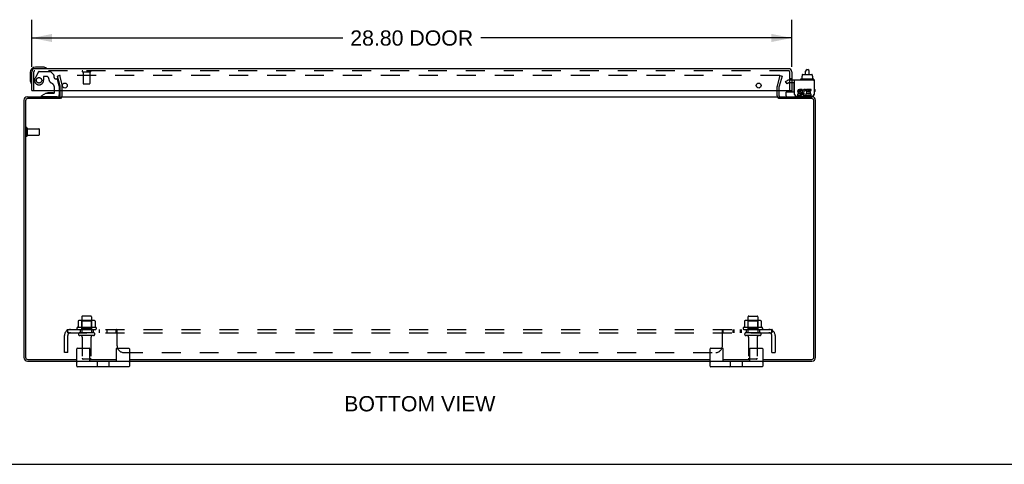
# Model space of a CAD drawing. Header units: inches. Extents: x 0 to 131, y 0 to 85.
# Tile 2 of 7: x 28 to 65, y 0 to 17. Entities that reach past the tile are written whole.
import ezdxf

# ---------------------------------------------------------------- set-up
doc = ezdxf.new("R2010")
doc.units = ezdxf.units.IN
doc.header["$LTSCALE"] = 7.192308
doc.header["$MEASUREMENT"] = 0
doc.linetypes.add('HIDDEN', pattern=[0.2, 0.1, -0.1])
doc.layers.get('0').update_dxf_attribs({"linetype": 'CONTINUOUS'})
for name, color, linetype in [('DEFAULT_2', 8, 'HIDDEN'), ('DIMENSIONS', 7, 'CONTINUOUS'), ('DOOR_ASSEMBLY', 7, 'CONTINUOUS'), ('SUBPANEL', 7, 'CONTINUOUS')]:
    doc.layers.add(name, color=color, linetype=linetype)
doc.styles.get("Standard").update_dxf_attribs({"font": 'arial.ttf'})
doc.dimstyles.new('DIMSTYLE_1', dxfattribs={"dimtxt": 0.576923, "dimasz": 0.769231, "dimexe": 0.09, "dimexo": 0.07, "dimgap": 0.0375, "dimtad": 0, "dimtih": 1, "dimtoh": 1, "dimzin": 4, "dimdsep": 46, "dimtxsty": 'Standard', "dimblk": '_FILLED', "dimblk1": '_FILLED', "dimblk2": '_FILLED', "dimcen": 0.09, "dimadec": 3, "dimazin": 1, "dimtfac": 1, "dimtdec": 3, "dimtofl": 0, "dimtmove": 0, "dimatfit": 3, "dimldrblk": '_FILLED', "dimfxl": 0, "dimtolj": 1, "dimtzin": 4, "dimarcsym": 0})

# ---------------------------------------------------------------- blocks, each defined once
blk = doc.blocks.new('_FILLED')
at = {"color": 0, "linetype": 'ByBlock'}
blk.add_solid([(0, 0), (-1, 0.2), (-1, -0.2)], dxfattribs=at)
blk = doc.blocks.new('*D3')
at = {"layer": 'DIMENSIONS', "color": 2, "linetype": 'Continuous'}
for p, q in [((28.526, 15.042), (28.526, 16.831)), ((57.326, 15.042), (57.326, 16.831)), ((28.526, 16.139), (40.31, 16.139)), ((57.326, 16.139), (45.541, 16.139))]:
    blk.add_line(p, q, dxfattribs=at)
at = {"layer": 'DIMENSIONS', "color": 2, "linetype": 'Continuous', "xscale": 0.7692307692, "yscale": 0.7692307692, "zscale": 0.7692307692, "rotation": 180}
blk.add_blockref('_FILLED', (28.526, 16.139), dxfattribs=at)
at = {"layer": 'DIMENSIONS', "color": 2, "linetype": 'Continuous', "xscale": 0.7692307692, "yscale": 0.7692307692, "zscale": 0.7692307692}
blk.add_blockref('_FILLED', (57.326, 16.139), dxfattribs=at)
at = {"layer": 'DIMENSIONS', "color": 2, "linetype": 'Continuous', "insert": (42.926, 16.427), "char_height": 0.5769, "width": 4.65399, "attachment_point": 2, "line_spacing_factor": 0.9}
blk.add_mtext('28.80 DOOR', dxfattribs=at)

msp = doc.modelspace()

# ---------------------------------------------------------------- linework, layer by layer
at = {"color": 7, "linetype": 'Continuous'}
for p, q in [((57.914, 14.943), (57.934, 14.943)), ((57.656, 14.575), (57.656, 14.555)), ((58.153, 14.585), (57.666, 14.585)), ((57.708, 14.692), (57.723, 14.692)), ((57.708, 14.692), (57.708, 14.585)), ((57.723, 14.75), (57.723, 14.692)), ((57.734, 14.76), (58.09, 14.76)), ((57.854, 14.76), (57.854, 14.883)), ((57.994, 14.76), (57.994, 14.883)), ((58.101, 14.75), (58.101, 14.692)), ((58.101, 14.692), (58.117, 14.692)), ((58.117, 14.692), (58.117, 14.585)), ((58.163, 14.575), (58.163, 14.555)), ((29.606, 13.844), (29.606, 13.907)), ((56.856, 13.844), (56.856, 13.907)), ((57.112, 13.947), (57.112, 14.085)), ((57.122, 14.095), (57.437, 14.095)), ((58.175, 13.987), (58.175, 14.001)), ((30.231, 3.717), (30.231, 4.367)), ((30.256, 4.392), (30.706, 4.392)), ((30.731, 3.892), (30.731, 4.367)), ((31.731, 4.367), (31.731, 3.892)), ((31.756, 4.392), (32.206, 4.392)), ((32.231, 4.367), (32.231, 3.717)), ((54.231, 3.717), (54.231, 4.367)), ((54.256, 4.392), (54.706, 4.392)), ((54.731, 3.892), (54.731, 4.367)), ((55.731, 4.367), (55.731, 3.892)), ((55.756, 4.392), (56.206, 4.392)), ((56.231, 4.367), (56.231, 3.717)), ((32.206, 3.892), (30.256, 3.892)), ((30.936, 3.892), (30.936, 3.907)), ((31.012, 3.717), (31.012, 3.867)), ((31.45, 3.867), (31.45, 3.717)), ((31.526, 3.892), (31.526, 3.907)), ((56.206, 3.892), (54.256, 3.892)), ((54.936, 3.892), (54.936, 3.907)), ((55.012, 3.717), (55.012, 3.867)), ((55.45, 3.867), (55.45, 3.717)), ((55.526, 3.892), (55.526, 3.907)), ((32.206, 3.692), (30.256, 3.692)), ((56.206, 3.692), (54.256, 3.692)), ((0, 0), (130.769, 0))]:
    msp.add_line(p, q, dxfattribs=at)
at = {"color": 3, "linetype": 'Continuous'}
for p, q in [((58.175, 14.545), (57.437, 14.545)), ((57.437, 14.001), (57.437, 14.545)), ((57.723, 14.192), (57.622, 14.192)), ((57.723, 14.146), (57.723, 14.192)), ((57.867, 14.14), (57.885, 14.182)), ((58.063, 14.192), (57.893, 14.192)), ((57.893, 14.192), (57.893, 13.999)), ((58.063, 14.146), (58.063, 14.192)), ((58.175, 14.545), (58.175, 14.001)), ((28.348, 13.907), (29.606, 13.907)), ((29.608, 13.844), (28.374, 13.844)), ((29.606, 13.949), (29.606, 14.15)), ((29.633, 13.907), (56.829, 13.907)), ((58.088, 13.844), (56.854, 13.844)), ((56.856, 13.949), (56.856, 14.15)), ((56.856, 13.907), (58.114, 13.907)), ((57.497, 13.941), (58.115, 13.941)), ((57.653, 14.006), (57.553, 14.006)), ((57.553, 14.006), (57.553, 13.96)), ((57.553, 13.96), (57.653, 13.96)), ((57.607, 14.054), (57.658, 14.054)), ((57.622, 14.146), (57.723, 14.146)), ((57.653, 14.099), (57.622, 14.099)), ((57.893, 13.999), (57.879, 14.019)), ((57.893, 13.973), (57.893, 13.96)), ((57.893, 13.96), (58.063, 13.96)), ((57.94, 14.146), (58.063, 14.146)), ((57.94, 14.099), (57.94, 14.146)), ((58.04, 14.099), (57.94, 14.099)), ((57.94, 14.054), (58.04, 14.054)), ((57.94, 14.006), (57.94, 14.054)), ((58.063, 14.006), (57.94, 14.006)), ((58.04, 14.054), (58.04, 14.099)), ((58.063, 13.96), (58.063, 14.006)), ((28.231, 13.79), (28.231, 4.043)), ((28.294, 13.764), (28.294, 4.05)), ((58.168, 4.05), (58.168, 13.764)), ((58.231, 4.043), (58.231, 13.79)), ((28.367, 3.907), (30.231, 3.907)), ((28.374, 3.97), (30.231, 3.97)), ((30.731, 3.97), (31.731, 3.97)), ((30.731, 3.907), (31.731, 3.907)), ((32.231, 3.97), (54.231, 3.97)), ((32.231, 3.907), (54.231, 3.907)), ((54.731, 3.97), (55.731, 3.97)), ((54.731, 3.907), (55.731, 3.907)), ((56.231, 3.97), (58.088, 3.97)), ((56.231, 3.907), (58.095, 3.907))]:
    msp.add_line(p, q, dxfattribs=at)
at = {"color": 7, "linetype": 'Continuous'}
for centre, radius, start, end in [((57.914, 14.883), 0.06, 90, 180), ((57.934, 14.883), 0.06, 0, 90), ((57.666, 14.575), 0.01, 90, 180), ((57.666, 14.555), 0.01, 180, 270), ((58.153, 14.575), 0.01, 0, 90), ((58.153, 14.555), 0.01, 270, 360), ((58.159, 14.427), 0.0162, 343.791, 16.209), ((57.122, 14.085), 0.01, 90, 180), ((57.152, 13.947), 0.04, 180, 270), ((58.095, 13.987), 0.08, 280.1814, 360), ((30.256, 4.367), 0.025, 90, 180), ((30.706, 4.367), 0.025, 0, 90), ((31.756, 4.367), 0.025, 90, 180), ((32.206, 4.367), 0.025, 0, 90), ((54.256, 4.367), 0.025, 90, 180), ((54.706, 4.367), 0.025, 0, 90), ((55.756, 4.367), 0.025, 90, 180), ((56.206, 4.367), 0.025, 0, 90), ((30.256, 3.867), 0.025, 90, 180), ((30.987, 3.867), 0.025, 0, 90), ((31.475, 3.867), 0.025, 90, 180), ((32.206, 3.867), 0.025, 0, 90), ((54.256, 3.867), 0.025, 90, 180), ((54.987, 3.867), 0.025, 0, 90), ((55.475, 3.867), 0.025, 90, 180), ((56.206, 3.867), 0.025, 0, 90), ((30.256, 3.717), 0.025, 180, 270), ((30.987, 3.717), 0.025, 270, 360), ((31.475, 3.717), 0.025, 180, 270), ((32.206, 3.717), 0.025, 270, 360), ((54.256, 3.717), 0.025, 180, 270), ((54.987, 3.717), 0.025, 270, 360), ((55.475, 3.717), 0.025, 180, 270), ((56.206, 3.717), 0.025, 270, 360)]:
    msp.add_arc(centre, radius, start, end, dxfattribs=at)
at = {"color": 3, "linetype": 'Continuous'}
for centre, radius, start, end in [((57.622, 14.122), 0.0696, 89.9911, 257.4338), ((57.839, 14.076), 0.116, 66.5966, 251.8791), ((28.348, 13.79), 0.117, 90, 180), ((28.374, 13.764), 0.08, 90, 180), ((29.564, 13.949), 0.042, 270, 360), ((56.898, 13.949), 0.042, 180, 270), ((57.497, 14.001), 0.06, 180, 270), ((57.622, 14.122), 0.0232, 90, 270.0485), ((57.653, 14.03), 0.0696, 270, 90), ((57.653, 14.03), 0.0232, 270, 351.2295), ((57.65, 14.029), 0.0267, 353.4285, 71.7628), ((57.839, 14.076), 0.0696, 66.5966, 305.1122), ((57.839, 14.073), 0.114, 251.4199, 296.1963), ((57.839, 14.076), 0.116, 295.737, 297.8532), ((58.088, 13.764), 0.08, 0, 90), ((58.114, 13.79), 0.117, 0, 90), ((58.115, 14.001), 0.06, 270, 360), ((28.367, 4.043), 0.136, 180, 270), ((28.374, 4.05), 0.08, 180, 270), ((58.088, 4.05), 0.08, 270, 360), ((58.095, 4.043), 0.136, 270, 360)]:
    msp.add_arc(centre, radius, start, end, dxfattribs=at)
at = {"color": 7, "linetype": 'Continuous'}
for centre, major_axis, ratio, start_param, end_param in [((57.734, 14.75), (0.0111, 0), 0.898834, 1.570796, 3.141593), ((58.09, 14.75), (0.0113, 0), 0.88616, 0, 1.570796)]:
    msp.add_ellipse(centre, major_axis=major_axis, ratio=ratio, start_param=start_param, end_param=end_param, dxfattribs=at)
at = {"layer": 'DEFAULT_2', "color": 8, "linetype": 'HIDDEN'}
for p, q in [((29.574, 14.72), (29.502, 14.7)), ((29.605, 14.314), (29.502, 14.7)), ((29.574, 14.72), (29.678, 14.334)), ((56.863, 14.72), (29.6, 14.72)), ((56.785, 14.334), (56.888, 14.72)), ((56.961, 14.7), (56.857, 14.314)), ((56.888, 14.72), (56.961, 14.7)), ((29.606, 14.15), (29.606, 14.308)), ((29.681, 13.949), (29.681, 14.308)), ((56.781, 13.949), (56.781, 14.308)), ((56.856, 14.15), (56.856, 14.308)), ((57.097, 14.489), (57.168, 14.531)), ((57.149, 14.399), (57.097, 14.489)), ((57.22, 14.441), (57.149, 14.399)), ((57.437, 14.545), (57.22, 14.545)), ((57.437, 14.441), (57.22, 14.441)), ((28.306, 12.724), (28.306, 12.44)), ((28.349, 12.724), (28.349, 12.44)), ((28.349, 12.706), (28.796, 12.706)), ((28.806, 12.696), (28.806, 12.468)), ((28.349, 12.458), (28.796, 12.458)), ((30.764, 5.607), (30.449, 5.607)), ((55.699, 5.607), (56.014, 5.607)), ((30.287, 5.422), (30.287, 5.204)), ((30.862, 5.443), (30.351, 5.443)), ((30.423, 5.423), (30.403, 5.443)), ((30.419, 5.577), (30.419, 4.982)), ((30.423, 5.127), (30.423, 5.423)), ((30.79, 5.423), (30.423, 5.423)), ((30.79, 5.423), (30.81, 5.443)), ((30.79, 5.127), (30.79, 5.423)), ((30.794, 5.577), (30.794, 4.982)), ((30.925, 5.422), (30.925, 5.204)), ((55.537, 5.422), (55.537, 5.204)), ((56.112, 5.443), (55.601, 5.443)), ((55.673, 5.423), (55.653, 5.443)), ((55.669, 5.577), (55.669, 4.982)), ((56.04, 5.423), (55.673, 5.423)), ((55.673, 5.127), (55.673, 5.423)), ((56.04, 5.423), (56.06, 5.443)), ((56.04, 5.127), (56.04, 5.423)), ((56.044, 5.577), (56.044, 4.982)), ((56.175, 5.422), (56.175, 5.204)), ((30.962, 5.177), (30.25, 5.177)), ((30.272, 5.107), (30.94, 5.107)), ((30.864, 4.982), (30.349, 4.982)), ((30.864, 4.872), (30.349, 4.872)), ((30.423, 5.127), (30.403, 5.107)), ((30.79, 5.127), (30.423, 5.127)), ((30.79, 5.127), (30.81, 5.107)), ((56.212, 5.177), (55.5, 5.177)), ((55.522, 5.107), (56.19, 5.107)), ((56.114, 4.982), (55.599, 4.982)), ((56.114, 4.872), (55.599, 4.872)), ((55.673, 5.127), (55.653, 5.107)), ((56.04, 5.127), (55.673, 5.127)), ((56.04, 5.127), (56.06, 5.107)), ((30.441, 4.81), (30.441, 4.012)), ((30.771, 4.81), (30.771, 4.012)), ((55.691, 4.81), (55.691, 4.012)), ((56.021, 4.81), (56.021, 4.012)), ((30.741, 3.982), (30.471, 3.982)), ((55.991, 3.982), (55.721, 3.982))]:
    msp.add_line(p, q, dxfattribs=at)
for points in [[(29.6, 14.72), (29.598, 14.72), (29.597, 14.719), (29.595, 14.719), (29.594, 14.719), (29.592, 14.718), (29.591, 14.717), (29.59, 14.716), (29.589, 14.715), (29.588, 14.714), (29.587, 14.713), (29.586, 14.712), (29.586, 14.71), (29.585, 14.709), (29.585, 14.707), (29.585, 14.706), (29.585, 14.705)], [(29.585, 14.705), (29.585, 14.705), (29.585, 14.703), (29.585, 14.702)], [(56.876, 14.712), (56.876, 14.713), (56.875, 14.714), (56.874, 14.715), (56.873, 14.716), (56.872, 14.717), (56.87, 14.718), (56.869, 14.719), (56.868, 14.719), (56.866, 14.719), (56.865, 14.72), (56.863, 14.72)], [(56.876, 14.712), (56.877, 14.71), (56.878, 14.709), (56.878, 14.707), (56.878, 14.706), (56.878, 14.705)], [(56.878, 14.705), (56.878, 14.705), (56.878, 14.703), (56.878, 14.702)], [(30.293, 5.431), (30.292, 5.43), (30.291, 5.429), (30.289, 5.428), (30.289, 5.426), (30.288, 5.425), (30.288, 5.423), (30.287, 5.422)], [(30.919, 5.431), (30.921, 5.43), (30.922, 5.429), (30.923, 5.428), (30.924, 5.426), (30.925, 5.425), (30.925, 5.423), (30.925, 5.422)], [(55.543, 5.431), (55.542, 5.43), (55.541, 5.429), (55.539, 5.428), (55.539, 5.426), (55.538, 5.425), (55.538, 5.423), (55.537, 5.422)], [(56.169, 5.431), (56.171, 5.43), (56.172, 5.429), (56.173, 5.428), (56.174, 5.426), (56.175, 5.425), (56.175, 5.423), (56.175, 5.422)], [(30.287, 5.204), (30.287, 5.202), (30.287, 5.201), (30.287, 5.2), (30.286, 5.199), (30.286, 5.199), (30.286, 5.198), (30.285, 5.198), (30.285, 5.197), (30.285, 5.197), (30.284, 5.196), (30.284, 5.196), (30.284, 5.196), (30.284, 5.196), (30.283, 5.195), (30.283, 5.195), (30.283, 5.195), (30.282, 5.195), (30.282, 5.195)], [(30.93, 5.195), (30.93, 5.195), (30.93, 5.195), (30.93, 5.195), (30.929, 5.195), (30.929, 5.196), (30.929, 5.196), (30.929, 5.196), (30.928, 5.196), (30.928, 5.197), (30.928, 5.197), (30.927, 5.198), (30.927, 5.198), (30.926, 5.199), (30.926, 5.199), (30.926, 5.2), (30.926, 5.201), (30.925, 5.202), (30.925, 5.204)], [(55.537, 5.204), (55.537, 5.202), (55.537, 5.201), (55.537, 5.2), (55.536, 5.199), (55.536, 5.199), (55.536, 5.198), (55.535, 5.198), (55.535, 5.197), (55.535, 5.197), (55.534, 5.196), (55.534, 5.196), (55.534, 5.196), (55.534, 5.196), (55.533, 5.195), (55.533, 5.195), (55.533, 5.195), (55.532, 5.195), (55.532, 5.195)], [(56.18, 5.195), (56.18, 5.195), (56.18, 5.195), (56.18, 5.195), (56.179, 5.195), (56.179, 5.196), (56.179, 5.196), (56.179, 5.196), (56.178, 5.196), (56.178, 5.197), (56.178, 5.197), (56.177, 5.198), (56.177, 5.198), (56.176, 5.199), (56.176, 5.199), (56.176, 5.2), (56.176, 5.201), (56.175, 5.202), (56.175, 5.204)]]:
    msp.add_lwpolyline(points, dxfattribs=at)
for centre, radius, start, end in [((29.581, 14.308), 0.025, 0, 15), ((29.581, 14.308), 0.1, 0, 15), ((56.881, 14.308), 0.1, 165, 180), ((56.881, 14.308), 0.025, 165, 180), ((57.22, 14.441), 0.104, 90, 120), ((29.564, 13.949), 0.117, 303.0998, 360), ((56.898, 13.949), 0.117, 180, 236.9002), ((28.328, 12.724), 0.0215, 0, 180), ((28.796, 12.696), 0.01, 0, 90), ((28.328, 12.44), 0.0215, 180, 360), ((28.796, 12.468), 0.01, 270, 360), ((30.449, 5.577), 0.03, 90, 180), ((30.764, 5.577), 0.03, 0, 90), ((55.699, 5.577), 0.03, 90, 180), ((56.014, 5.577), 0.03, 0, 90), ((30.351, 5.302), 0.141, 90, 113.95), ((30.862, 5.302), 0.141, 66.05, 90), ((55.601, 5.302), 0.141, 90, 113.95), ((56.112, 5.302), 0.141, 66.05, 90), ((30.272, 5.145), 0.0384, 124.4497, 270), ((30.606, 4.577), 0.698, 117.6814, 120.6631), ((30.349, 4.927), 0.055, 90, 270), ((30.379, 4.81), 0.0625, 0, 90), ((30.834, 4.81), 0.0625, 90, 180), ((30.864, 4.927), 0.055, 270, 90), ((30.606, 4.577), 0.698, 59.3369, 62.3186), ((30.94, 5.145), 0.0384, 270, 55.5503), ((55.522, 5.145), 0.0384, 124.4497, 270), ((55.856, 4.577), 0.698, 117.6814, 120.6631), ((55.599, 4.927), 0.055, 90, 270), ((55.629, 4.81), 0.0625, 0, 90), ((56.084, 4.81), 0.0625, 90, 180), ((56.114, 4.927), 0.055, 270, 90), ((55.856, 4.577), 0.698, 59.3369, 62.3186), ((56.19, 5.145), 0.0384, 270, 55.5503), ((30.471, 4.012), 0.03, 180, 270), ((30.741, 4.012), 0.03, 270, 360), ((55.721, 4.012), 0.03, 180, 270), ((55.991, 4.012), 0.03, 270, 360)]:
    msp.add_arc(centre, radius, start, end, dxfattribs=at)
at = {"layer": 'DOOR_ASSEMBLY', "color": 3, "linetype": 'Continuous'}
for p, q in [((57.209, 14.975), (28.643, 14.975)), ((28.526, 14.15), (28.526, 14.858)), ((57.326, 14.858), (57.326, 14.15)), ((28.526, 14.15), (57.326, 14.15))]:
    msp.add_line(p, q, dxfattribs=at)
at = {"layer": 'DOOR_ASSEMBLY', "color": 7, "linetype": 'Continuous'}
for p, q in [((28.955, 15.035), (28.666, 15.035)), ((28.993, 15.032), (28.955, 15.035)), ((28.466, 14.835), (28.466, 14.546)), ((28.466, 14.546), (28.469, 14.508)), ((28.511, 14.417), (28.512, 14.413)), ((28.512, 14.413), (28.512, 14.412)), ((57.416, 14.108), (57.416, 14.441)), ((58.201, 14.188), (58.201, 14.108)), ((29.076, 14.045), (28.9, 13.946)), ((28.9, 13.907), (28.9, 13.946)), ((29.076, 14.045), (29.353, 14.045)), ((29.164, 14.062), (29.163, 14.062)), ((29.305, 14.062), (29.164, 14.062)), ((29.305, 14.062), (29.305, 14.062)), ((29.384, 14.076), (29.384, 14.15)), ((29.569, 14.15), (29.569, 13.986)), ((57.17, 14.15), (57.17, 14.108)), ((57.245, 14.14), (57.244, 14.15)), ((57.245, 14.14), (57.326, 14.14)), ((57.326, 14.15), (57.326, 14.095))]:
    msp.add_line(p, q, dxfattribs=at)
at = {"layer": 'DOOR_ASSEMBLY', "color": 8, "linetype": 'HIDDEN'}
for p, q in [((28.601, 14.15), (28.601, 14.858)), ((57.209, 14.9), (28.643, 14.9)), ((28.786, 14.856), (28.652, 14.623)), ((28.812, 14.871), (29.225, 14.871)), ((28.973, 14.67), (28.973, 14.537)), ((29.083, 14.686), (28.989, 14.686)), ((29.361, 14.747), (29.246, 14.862)), ((29.367, 14.733), (29.367, 14.655)), ((29.426, 14.596), (29.47, 14.596)), ((29.569, 14.317), (29.5, 14.573)), ((30.459, 14.857), (30.743, 14.857)), ((30.477, 14.857), (30.477, 14.41)), ((30.725, 14.857), (30.725, 14.41)), ((57.251, 14.15), (57.251, 14.858)), ((57.326, 14.591), (57.251, 14.591)), ((29.384, 14.15), (29.384, 14.26)), ((29.569, 14.317), (29.569, 14.15)), ((30.487, 14.4), (30.715, 14.4)), ((29.49, 13.907), (28.9, 13.907))]:
    msp.add_line(p, q, dxfattribs=at)
at = {"layer": 'DOOR_ASSEMBLY', "color": 7, "linetype": 'Continuous'}
for points in [[(29.091, 14.988), (29.091, 14.988), (29.09, 14.989), (29.089, 14.989), (29.088, 14.989), (29.084, 14.99)], [(28.512, 14.412), (28.512, 14.41), (28.512, 14.41)]]:
    msp.add_lwpolyline(points, dxfattribs=at)
at = {"layer": 'DOOR_ASSEMBLY', "color": 8, "linetype": 'HIDDEN'}
msp.add_circle((28.801, 14.537), 0.103, dxfattribs=at)
at = {"layer": 'DOOR_ASSEMBLY', "color": 3, "linetype": 'Continuous'}
for centre in [(29.776, 14.338), (56.076, 14.338)]:
    msp.add_circle(centre, 0.094, dxfattribs=at)
at = {"layer": 'DOOR_ASSEMBLY', "color": 7, "linetype": 'Continuous'}
for centre, radius, start, end in [((28.666, 14.835), 0.2, 90, 180), ((28.955, 14.785), 0.25, 59.1101, 90), ((29.076, 14.99), 0.015, 270, 353.6204), ((29.076, 14.987), 0.015, 6.3796, 59.1101), ((28.716, 14.546), 0.25, 180, 210.8899), ((28.514, 14.425), 0.015, 210.8899, 263.6204), ((28.511, 14.425), 0.015, 276.3796, 360), ((57.446, 14.248), 0.03, 180, 253.8099), ((58.171, 14.188), 0.03, 0, 82.2332), ((29.164, 13.972), 0.09, 90.672, 125.1877), ((29.304, 13.972), 0.09, 55.0768, 89.328), ((29.353, 14.076), 0.031, 270, 360), ((29.49, 13.986), 0.079, 270, 360), ((57.2, 14.108), 0.03, 180, 205.717), ((57.386, 14.108), 0.03, 334.2815, 360), ((58.171, 14.108), 0.03, 277.7668, 360)]:
    msp.add_arc(centre, radius, start, end, dxfattribs=at)
at = {"layer": 'DOOR_ASSEMBLY', "color": 3, "linetype": 'Continuous'}
for centre, start, end in [((28.643, 14.858), 90, 180), ((57.209, 14.858), 0, 90)]:
    msp.add_arc(centre, 0.117, start, end, dxfattribs=at)
at = {"layer": 'DOOR_ASSEMBLY', "color": 8, "linetype": 'HIDDEN'}
for centre, radius, start, end in [((28.643, 14.858), 0.042, 90, 180), ((28.801, 14.537), 0.172, 150, 360), ((28.812, 14.841), 0.03, 90, 150), ((28.989, 14.67), 0.016, 90, 180), ((29.083, 14.596), 0.09, 0, 90), ((29.358, 14.596), 0.185, 180, 244.2582), ((29.225, 14.841), 0.03, 45, 90), ((29.347, 14.733), 0.02, 0, 45), ((29.426, 14.655), 0.059, 180, 270), ((29.47, 14.565), 0.031, 15, 90), ((30.459, 14.879), 0.0215, 90, 270), ((30.743, 14.879), 0.0215, 270, 90), ((57.209, 14.858), 0.042, 0, 90), ((29.196, 14.26), 0.188, 0, 64.2582), ((30.487, 14.41), 0.01, 180, 270), ((30.715, 14.41), 0.01, 270, 360)]:
    msp.add_arc(centre, radius, start, end, dxfattribs=at)
at = {"layer": 'SUBPANEL', "color": 8, "linetype": 'HIDDEN'}
for p, q in [((29.763, 4.232), (29.763, 4.87)), ((29.849, 5.053), (29.928, 4.957)), ((29.888, 4.982), (29.888, 5.107)), ((29.888, 5.107), (56.575, 5.107)), ((29.888, 5.039), (29.888, 5.038)), ((29.888, 4.982), (56.575, 4.982)), ((29.888, 4.232), (29.888, 4.87)), ((29.892, 5.02), (29.892, 5.022)), ((29.893, 5.018), (29.892, 5.02)), ((29.893, 5.017), (29.893, 5.018)), ((29.894, 5.015), (29.893, 5.017)), ((29.894, 5.013), (29.894, 5.015)), ((29.895, 5.012), (29.894, 5.013)), ((29.915, 4.964), (29.91, 4.969)), ((30.356, 5.107), (30.356, 4.982)), ((30.856, 5.107), (30.856, 4.982)), ((31.085, 5.107), (31.085, 4.982)), ((31.366, 5.107), (31.366, 4.982)), ((31.727, 4.982), (31.727, 5.107)), ((31.728, 5.107), (31.727, 5.107)), ((31.728, 4.982), (31.727, 4.982)), ((31.742, 4.969), (31.74, 4.972)), ((31.751, 5.075), (31.748, 5.081)), ((31.754, 4.957), (31.753, 4.957)), ((31.761, 5.055), (31.76, 5.057)), ((31.763, 4.482), (31.763, 5.053)), ((54.7, 4.482), (54.7, 5.053)), ((54.7, 4.957), (54.702, 4.956)), ((54.704, 5.059), (54.706, 5.062)), ((54.729, 4.98), (54.731, 4.981)), ((54.73, 5.106), (54.732, 5.106)), ((54.734, 5.107), (54.735, 5.107)), ((54.735, 4.982), (54.735, 5.107)), ((55.097, 5.107), (55.097, 4.982)), ((55.136, 5.107), (55.136, 4.982)), ((55.378, 5.107), (55.378, 4.982)), ((55.417, 5.107), (55.417, 4.982)), ((55.606, 5.107), (55.606, 4.982)), ((56.106, 5.107), (56.106, 4.982)), ((56.614, 5.053), (56.534, 4.957)), ((56.555, 4.981), (56.555, 4.982)), ((56.568, 5.012), (56.567, 5.011)), ((56.569, 5.015), (56.568, 5.014)), ((56.568, 5.014), (56.568, 5.012)), ((56.57, 5.018), (56.569, 5.017)), ((56.569, 5.017), (56.569, 5.015)), ((56.571, 5.021), (56.57, 5.02)), ((56.57, 5.02), (56.57, 5.018)), ((56.572, 5.024), (56.571, 5.023)), ((56.571, 5.023), (56.571, 5.021)), ((56.573, 5.029), (56.572, 5.027)), ((56.572, 5.027), (56.572, 5.026)), ((56.572, 5.026), (56.572, 5.024)), ((56.573, 5.03), (56.573, 5.029)), ((56.575, 4.982), (56.575, 5.107)), ((56.575, 4.232), (56.575, 4.87)), ((56.7, 4.87), (56.7, 4.232)), ((29.888, 4.232), (29.763, 4.232)), ((32.013, 4.232), (54.45, 4.232)), ((56.575, 4.232), (56.7, 4.232))]:
    msp.add_line(p, q, dxfattribs=at)
for points in [[(29.849, 5.053), (29.851, 5.055), (29.853, 5.057), (29.855, 5.059), (29.856, 5.062), (29.858, 5.065), (29.86, 5.068), (29.862, 5.071), (29.863, 5.075), (29.865, 5.078)], [(29.865, 5.078), (29.867, 5.085), (29.869, 5.088), (29.87, 5.091), (29.872, 5.094), (29.873, 5.096), (29.875, 5.099), (29.877, 5.101), (29.878, 5.103), (29.88, 5.104), (29.882, 5.106), (29.883, 5.106), (29.885, 5.107), (29.886, 5.107), (29.888, 5.107)], [(29.888, 5.041), (29.887, 5.042), (29.887, 5.042), (29.887, 5.042), (29.887, 5.042), (29.887, 5.042), (29.887, 5.041), (29.888, 5.041), (29.888, 5.041), (29.888, 5.04), (29.888, 5.04), (29.888, 5.039), (29.888, 5.039)], [(29.892, 5.022), (29.891, 5.023), (29.891, 5.024), (29.891, 5.025), (29.891, 5.025), (29.891, 5.026), (29.89, 5.027), (29.89, 5.028), (29.89, 5.028), (29.89, 5.029), (29.89, 5.03), (29.89, 5.031), (29.889, 5.031), (29.889, 5.032), (29.889, 5.033), (29.889, 5.033), (29.889, 5.034), (29.889, 5.035), (29.888, 5.035), (29.888, 5.036), (29.888, 5.037), (29.888, 5.037), (29.888, 5.038), (29.888, 5.039), (29.888, 5.039), (29.888, 5.04), (29.888, 5.04), (29.888, 5.041), (29.888, 5.041), (29.888, 5.041)], [(29.91, 4.969), (29.908, 4.971), (29.906, 4.972), (29.904, 4.974), (29.902, 4.976), (29.9, 4.977), (29.898, 4.978), (29.896, 4.98), (29.894, 4.981), (29.892, 4.981), (29.89, 4.982), (29.889, 4.982), (29.888, 4.982)], [(29.911, 4.978), (29.911, 4.978), (29.911, 4.978), (29.911, 4.978), (29.91, 4.978), (29.91, 4.979), (29.91, 4.979), (29.91, 4.979), (29.91, 4.98), (29.909, 4.98), (29.909, 4.98), (29.909, 4.981), (29.908, 4.981), (29.908, 4.982), (29.908, 4.983), (29.908, 4.983), (29.907, 4.984), (29.907, 4.984), (29.907, 4.985), (29.906, 4.986), (29.906, 4.986), (29.906, 4.987), (29.905, 4.988), (29.905, 4.988), (29.904, 4.989), (29.904, 4.99), (29.904, 4.99), (29.903, 4.991), (29.903, 4.992), (29.903, 4.993), (29.902, 4.993), (29.902, 4.994), (29.902, 4.995), (29.901, 4.996), (29.901, 4.997), (29.901, 4.997), (29.9, 4.998), (29.9, 4.999), (29.899, 5), (29.899, 5.001), (29.899, 5.002), (29.898, 5.003), (29.898, 5.004), (29.898, 5.005), (29.897, 5.006), (29.897, 5.006), (29.897, 5.007), (29.896, 5.008), (29.896, 5.009), (29.896, 5.01), (29.895, 5.011), (29.895, 5.012)], [(29.908, 4.982), (29.908, 4.981), (29.908, 4.981), (29.909, 4.981), (29.909, 4.98), (29.909, 4.98), (29.91, 4.979), (29.91, 4.979), (29.91, 4.979), (29.91, 4.978), (29.91, 4.978), (29.911, 4.978), (29.911, 4.978)], [(29.928, 4.957), (29.928, 4.956), (29.927, 4.956), (29.927, 4.956), (29.926, 4.956), (29.925, 4.956), (29.924, 4.957), (29.923, 4.957), (29.922, 4.958), (29.921, 4.959), (29.919, 4.96), (29.918, 4.961), (29.916, 4.963), (29.915, 4.964)], [(31.741, 5.096), (31.739, 5.099), (31.738, 5.101), (31.736, 5.103), (31.734, 5.104), (31.733, 5.106), (31.731, 5.106), (31.73, 5.107), (31.728, 5.107), (31.727, 5.107)], [(31.737, 4.976), (31.736, 4.977), (31.735, 4.978), (31.733, 4.98), (31.732, 4.981), (31.731, 4.981), (31.73, 4.982), (31.728, 4.982), (31.727, 4.982)], [(31.74, 4.972), (31.738, 4.974), (31.737, 4.976), (31.736, 4.977), (31.735, 4.978), (31.733, 4.98)], [(31.743, 5.094), (31.741, 5.096), (31.739, 5.099)], [(31.75, 4.959), (31.749, 4.96), (31.748, 4.961), (31.747, 4.963), (31.745, 4.964), (31.744, 4.966), (31.743, 4.967), (31.742, 4.969)], [(31.746, 5.088), (31.744, 5.091), (31.743, 5.094)], [(31.763, 4.957), (31.761, 4.956), (31.76, 4.956), (31.758, 4.956), (31.757, 4.956), (31.756, 4.956), (31.754, 4.957), (31.753, 4.957), (31.752, 4.958), (31.75, 4.959), (31.749, 4.96), (31.748, 4.961), (31.747, 4.963), (31.745, 4.964)], [(31.748, 5.081), (31.747, 5.085), (31.746, 5.088)], [(31.757, 5.062), (31.755, 5.065), (31.754, 5.068), (31.753, 5.071), (31.751, 5.075)], [(31.763, 5.053), (31.761, 5.055), (31.76, 5.057), (31.758, 5.059), (31.757, 5.062)], [(31.763, 4.957), (31.761, 4.956), (31.76, 4.956), (31.758, 4.956)], [(54.7, 5.053), (54.701, 5.055), (54.703, 5.057)], [(54.7, 4.957), (54.702, 4.956), (54.703, 4.956), (54.704, 4.956), (54.706, 4.956), (54.707, 4.956), (54.708, 4.957), (54.71, 4.957), (54.711, 4.958), (54.712, 4.959), (54.714, 4.96), (54.715, 4.961), (54.716, 4.963), (54.717, 4.964)], [(54.701, 5.055), (54.703, 5.057), (54.704, 5.059)], [(54.704, 4.956), (54.706, 4.956), (54.707, 4.956)], [(54.706, 5.062), (54.707, 5.065), (54.709, 5.068), (54.71, 5.071), (54.711, 5.075)], [(54.71, 4.957), (54.711, 4.958), (54.712, 4.959)], [(54.711, 5.075), (54.714, 5.081), (54.716, 5.085), (54.717, 5.088)], [(54.715, 4.961), (54.716, 4.963), (54.717, 4.964), (54.718, 4.966), (54.72, 4.967), (54.721, 4.969)], [(54.717, 5.088), (54.719, 5.091), (54.72, 5.094)], [(54.72, 5.094), (54.722, 5.096), (54.723, 5.099), (54.725, 5.101), (54.727, 5.103)], [(54.721, 4.969), (54.723, 4.972), (54.724, 4.974), (54.726, 4.976), (54.727, 4.977), (54.728, 4.978)], [(54.722, 5.096), (54.723, 5.099), (54.725, 5.101), (54.727, 5.103), (54.728, 5.104), (54.73, 5.106), (54.732, 5.106), (54.733, 5.107), (54.734, 5.107), (54.735, 5.107)], [(54.726, 4.976), (54.727, 4.977), (54.728, 4.978), (54.729, 4.98), (54.731, 4.981), (54.732, 4.981), (54.733, 4.982), (54.734, 4.982), (54.735, 4.982)], [(54.732, 4.981), (54.733, 4.982), (54.734, 4.982), (54.735, 4.982)], [(56.534, 4.957), (56.535, 4.956), (56.535, 4.956), (56.536, 4.956), (56.537, 4.956), (56.538, 4.956), (56.539, 4.957), (56.54, 4.957), (56.541, 4.958), (56.542, 4.959), (56.543, 4.96), (56.545, 4.961), (56.546, 4.963), (56.548, 4.964)], [(56.548, 4.964), (56.553, 4.969), (56.555, 4.971), (56.557, 4.972), (56.559, 4.974), (56.561, 4.976), (56.563, 4.977), (56.565, 4.978), (56.567, 4.98), (56.569, 4.981), (56.571, 4.981), (56.572, 4.982), (56.574, 4.982), (56.575, 4.982)], [(56.567, 5.011), (56.567, 5.009), (56.566, 5.008), (56.566, 5.007), (56.566, 5.006), (56.565, 5.005), (56.565, 5.004), (56.565, 5.003), (56.564, 5.003), (56.564, 5.002), (56.563, 5.001), (56.563, 5), (56.563, 4.999), (56.562, 4.998), (56.562, 4.997), (56.562, 4.996), (56.561, 4.996), (56.561, 4.995), (56.561, 4.994), (56.56, 4.993), (56.56, 4.992), (56.559, 4.992), (56.559, 4.991), (56.559, 4.99), (56.558, 4.99), (56.558, 4.989), (56.558, 4.988), (56.557, 4.987), (56.557, 4.987), (56.557, 4.986), (56.556, 4.985), (56.556, 4.985), (56.556, 4.984), (56.555, 4.984), (56.555, 4.983), (56.555, 4.982), (56.554, 4.982), (56.554, 4.981), (56.554, 4.981), (56.554, 4.98), (56.553, 4.98), (56.553, 4.98), (56.553, 4.979), (56.553, 4.979), (56.552, 4.979), (56.552, 4.978)], [(56.552, 4.978), (56.552, 4.978), (56.552, 4.978), (56.552, 4.978), (56.553, 4.979), (56.553, 4.979), (56.553, 4.979), (56.553, 4.98), (56.554, 4.98), (56.554, 4.981), (56.554, 4.981), (56.555, 4.981)], [(56.552, 4.978), (56.552, 4.978), (56.552, 4.978)], [(56.575, 5.042), (56.575, 5.042), (56.575, 5.042), (56.575, 5.041), (56.575, 5.041), (56.575, 5.041), (56.575, 5.041), (56.575, 5.04), (56.575, 5.04), (56.575, 5.039), (56.575, 5.039), (56.575, 5.038), (56.575, 5.038), (56.575, 5.037), (56.574, 5.037), (56.574, 5.036), (56.574, 5.036), (56.574, 5.035), (56.574, 5.035), (56.574, 5.034), (56.574, 5.034), (56.574, 5.033), (56.574, 5.032), (56.573, 5.032), (56.573, 5.031), (56.573, 5.03), (56.573, 5.03)], [(56.595, 5.085), (56.594, 5.088), (56.592, 5.091), (56.591, 5.094), (56.589, 5.096), (56.588, 5.099), (56.586, 5.101), (56.584, 5.103), (56.583, 5.104), (56.581, 5.106), (56.579, 5.106), (56.578, 5.107), (56.576, 5.107), (56.575, 5.107)], [(56.575, 5.039), (56.575, 5.039), (56.575, 5.04), (56.575, 5.04), (56.575, 5.04), (56.575, 5.041), (56.575, 5.041), (56.575, 5.041), (56.575, 5.042), (56.575, 5.042), (56.575, 5.042)], [(56.614, 5.053), (56.612, 5.055), (56.61, 5.057), (56.608, 5.059), (56.606, 5.062), (56.604, 5.065), (56.603, 5.068), (56.601, 5.071), (56.6, 5.075), (56.598, 5.078), (56.595, 5.085)]]:
    msp.add_lwpolyline(points, dxfattribs=at)
for centre, radius, start, end in [((30, 4.87), 0.237, 90, 180), ((30, 4.87), 0.112, 90, 180), ((56.463, 4.87), 0.237, 0, 90), ((56.463, 4.87), 0.112, 0, 90), ((32.013, 4.482), 0.25, 180, 270), ((54.45, 4.482), 0.25, 270, 360)]:
    msp.add_arc(centre, radius, start, end, dxfattribs=at)

# ---------------------------------------------------------------- texts
at = {"layer": 'DIMENSIONS', "color": 2, "linetype": 'Continuous', "insert": (43.232, 2.581), "char_height": 0.57692, "width": 5.71776, "attachment_point": 2, "line_spacing_factor": 0.9}
msp.add_mtext('BOTTOM VIEW', dxfattribs=at)

# ---------------------------------------------------------------- dimensions: what is measured, and where the dimension line sits
at = {"layer": 'DIMENSIONS', "color": 2, "linetype": 'Continuous'}
dim = msp.add_linear_dim(base=(57.326, 16.139), p1=(28.526, 14.972), p2=(57.326, 14.972), text='<> DOOR', dimstyle='DIMSTYLE_1', dxfattribs=at)
dim.commit()
dim.dimension.update_dxf_attribs({"geometry": '*D3', "text_midpoint": (42.926, 16.139), "dimtype": 160})

doc.saveas('drawing.dxf')
